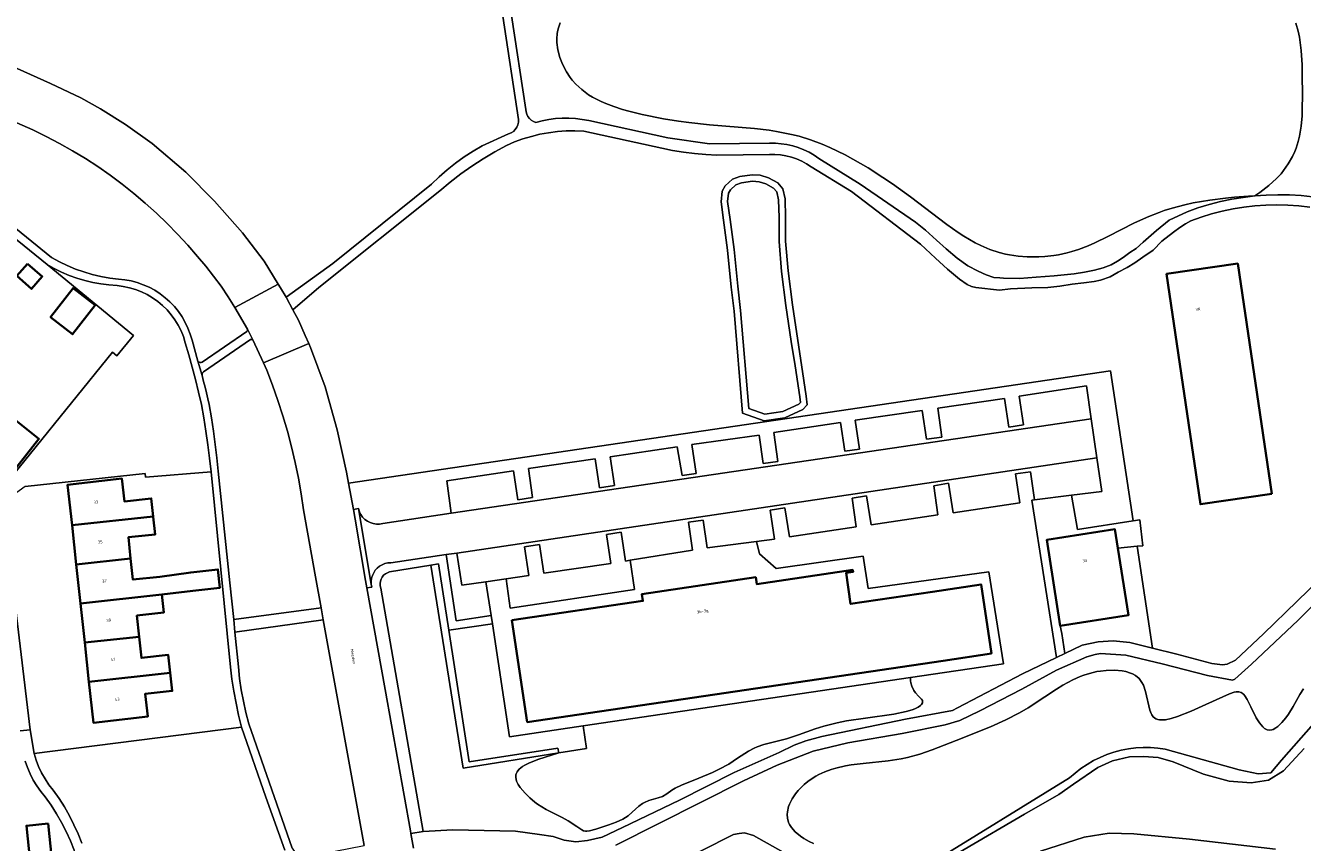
# Model space of a CAD drawing. Header units: metres. Extents: x 229229 to 231729, y 593167 to 595667.
# Tile 208 of 256: x 230958 to 231153, y 594137 to 594261. Entities that reach past the tile are written whole.
import ezdxf
from ezdxf.enums import TextEntityAlignment as Align

# ---------------------------------------------------------------- set-up
doc = ezdxf.new("R2010")
doc.units = ezdxf.units.M
for name, color, linetype, lineweight in [('B-WE-GR-BEPLANTING_CULTUUR_VASTE PLANTENVAK-GV', 90, 'Continuous', 18), ('B-WE-GR-GROENVOORZIENING-GV', 80, 'Continuous', 18), ('B-WE-OG-BEBOUWING-GV', 7, 'Continuous', 35), ('B-WE-OG-BEBOUWING-T18', 10, 'Continuous', 18), ('B-WE-OG-TERREIN_CULTUURSCHEIDING-GV', 7, 'Continuous', 18), ('B-WE-OG-TERREIN_ERF-GV', 7, 'Continuous', 18), ('B-WE-OG-TOPOGRAFIE-T18', 10, 'Continuous', 18), ('B-WE-OG-WATER-GV', 130, 'Continuous', 18), ('B-WE-OG-WATER_SLOOT-GV', 120, 'Continuous', 18), ('B-WE-VH-VERHARDING_GESLOTEN-GV', 252, 'Continuous', 18), ('B-WE-VH-VERHARDING_OPEN-GV', 252, 'Continuous', 18)]:
    doc.layers.add(name, color=color, linetype=linetype, lineweight=lineweight)
doc.styles.add('NLCS-ISO-M250-T18', font='NLCS-ISO.ttf', dxfattribs={"height": 0.45})

msp = doc.modelspace()

# ---------------------------------------------------------------- linework, layer by layer
at = {"layer": 'B-WE-GR-BEPLANTING_CULTUUR_VASTE PLANTENVAK-GV'}
for points in [[(231040.043, 594261.597), (231039.758, 594260.832), (231039.633, 594260.299), (231039.577, 594259.934), (231039.528, 594259.188), (231039.544, 594258.618), (231039.699, 594257.464), (231040.005, 594256.315), (231040.283, 594255.564), (231040.498, 594255.075), (231040.993, 594254.135), (231041.568, 594253.256), (231041.887, 594252.841), (231042.412, 594252.245), (231043.313, 594251.412), (231044.367, 594250.645), (231044.958, 594250.285), (231046.28, 594249.607), (231047.016, 594249.288), (231048.22, 594248.833), (231049.548, 594248.405), (231050.497, 594248.134), (231052.522, 594247.629), (231055.808, 594246.969), (231058.108, 594246.599), (231059.666, 594246.385), (231062.789, 594246.039), (231069.656, 594245.476), (231071.922, 594245.21), (231073.056, 594245.038), (231075.337, 594244.586), (231076.485, 594244.295), (231078.222, 594243.763), (231079.977, 594243.104), (231081.154, 594242.599), (231083.509, 594241.456), (231084.68, 594240.826), (231086.995, 594239.477), (231089.251, 594238.041), (231090.709, 594237.054), (231093.482, 594235.062), (231099.008, 594230.859), (231100.734, 594229.639), (231101.595, 594229.078), (231103.331, 594228.068), (231104.216, 594227.627), (231105.575, 594227.052), (231106.981, 594226.591), (231107.943, 594226.348), (231108.593, 594226.214), (231109.914, 594226.015), (231111.255, 594225.907), (231113.065, 594225.905), (231113.976, 594225.964), (231115.345, 594226.129), (231116.029, 594226.246), (231117.391, 594226.547), (231118.069, 594226.732), (231119.078, 594227.052), (231120.576, 594227.624), (231121.568, 594228.058), (231123.556, 594229.015), (231127.666, 594231.088), (231129.855, 594232.085), (231131.386, 594232.696), (231132.176, 594232.978), (231133.398, 594233.367), (231135.303, 594233.864), (231136.596, 594234.14), (231139.146, 594234.575), (231141.512, 594234.872), (231142.906, 594235.007), (231145.037, 594235.158), (231145.98, 594235.199), (231146.759, 594235.718), (231148.145, 594236.776), (231149.319, 594237.856), (231149.992, 594238.588), (231150.395, 594239.08), (231151.099, 594240.076), (231151.741, 594241.21), (231152.089, 594241.974), (231152.288, 594242.487), (231152.616, 594243.518), (231152.806, 594244.296), (231153.066, 594245.86), (231153.199, 594247.432), (231153.238, 594248.482), (231153.255, 594250.576), (231153.238, 594253.675), (231153.197, 594255.182), (231153.06, 594257.356), (231152.793, 594259.392), (231152.598, 594260.345), (231152.261, 594261.54)], [(231096.12, 594133.18), (231117.75, 594146.47), (231118.592, 594147.221), (231119.482, 594147.914), (231120.418, 594148.545), (231121.393, 594149.112), (231122.404, 594149.612), (231123.447, 594150.043), (231124.516, 594150.403), (231125.607, 594150.691), (231126.715, 594150.904), (231127.834, 594151.043), (231128.961, 594151.106), (231130.089, 594151.093), (231131.214, 594151.004), (231132.33, 594150.84), (231143.601, 594147.722), (231146.511, 594147.085), (231148.423, 594147.276), (231150.052, 594149.19), (231164.717, 594165.827)], [(231153.434, 594160.067), (231152.87, 594159.179), (231151.846, 594157.374), (231151.111, 594156.199), (231150.723, 594155.65), (231150.123, 594154.915), (231149.513, 594154.324), (231149.208, 594154.096), (231148.805, 594153.877), (231148.606, 594153.806), (231148.31, 594153.755), (231147.88, 594153.81), (231147.467, 594154.034), (231147.203, 594154.266), (231146.698, 594154.886), (231146.226, 594155.654), (231145.378, 594157.337), (231144.825, 594158.438), (231144.492, 594158.971), (231144.331, 594159.174), (231144.088, 594159.404), (231143.922, 594159.511), (231143.568, 594159.624), (231143.167, 594159.615), (231142.863, 594159.55), (231142.142, 594159.299), (231141.115, 594158.866), (231138.515, 594157.678), (231136.268, 594156.665), (231134.221, 594155.833), (231133.249, 594155.527), (231132.349, 594155.346), (231131.936, 594155.314), (231131.432, 594155.343), (231131.203, 594155.391), (231130.889, 594155.51), (231130.496, 594155.803), (231130.289, 594156.079), (231130.173, 594156.297), (231129.982, 594156.798), (231129.34, 594159.653), (231129.007, 594160.602), (231128.783, 594161.036), (231128.353, 594161.613), (231127.792, 594162.079), (231127.352, 594162.329), (231127.033, 594162.469), (231126.34, 594162.69), (231125.78, 594162.805), (231124.581, 594162.915), (231123.318, 594162.878), (231122.464, 594162.779), (231121.898, 594162.682), (231120.791, 594162.424), (231119.902, 594162.143), (231119.332, 594161.929), (231118.244, 594161.446), (231116.722, 594160.618), (231115.769, 594160.026), (231113.973, 594158.826), (231111.411, 594157.177), (231110.107, 594156.417), (231108.015, 594155.33), (231105.676, 594154.279), (231100.454, 594152.172), (231096.779, 594150.747), (231094.902, 594150.111), (231092.996, 594149.581), (231092.032, 594149.369), (231090.088, 594149.06), (231086.251, 594148.676), (231084.43, 594148.463), (231083.56, 594148.322), (231082.091, 594147.986), (231081.396, 594147.776), (231080.404, 594147.408), (231079.472, 594146.976), (231079.029, 594146.735), (231078.19, 594146.206), (231077.794, 594145.916), (231077.231, 594145.451), (231076.325, 594144.537), (231075.928, 594144.046), (231075.418, 594143.282), (231075.025, 594142.497), (231074.879, 594142.101), (231074.697, 594141.312), (231074.665, 594140.922), (231074.699, 594140.35), (231074.873, 594139.697), (231075.016, 594139.38), (231075.304, 594138.915), (231075.904, 594138.239), (231076.714, 594137.586), (231077.2, 594137.267), (231078.034, 594136.796), (231078.661, 594136.486)]]:
    msp.add_lwpolyline(points, dxfattribs=at)
for points in [[(231023.059, 594169.026), (231021.496, 594179.093), (231020.285, 594178.896), (231025.235, 594147.953), (231039.811, 594150.284), (231039.696, 594151.027), (231026.161, 594148.937)], [(231043.531, 594154.422), (231044.041, 594150.961), (231039.811, 594150.284), (231036.634, 594149.263), (231035.269, 594148.722), (231034.62, 594148.4), (231034.281, 594148.196), (231033.779, 594147.798), (231033.576, 594147.572), (231033.468, 594147.419), (231033.317, 594147.104), (231033.274, 594146.942), (231033.249, 594146.606), (231033.305, 594146.251), (231033.386, 594146.002), (231033.65, 594145.471), (231033.933, 594145.041), (231034.687, 594144.133), (231035.386, 594143.447), (231036.171, 594142.793), (231036.587, 594142.488), (231037.887, 594141.682), (231040.335, 594140.436), (231041.277, 594139.916), (231042.567, 594139.074), (231043.314, 594138.558), (231043.614, 594138.418), (231043.915, 594138.359), (231044.114, 594138.361), (231044.518, 594138.42), (231045.471, 594138.66), (231047.454, 594139.305), (231048.552, 594139.735), (231049.572, 594140.213), (231050.018, 594140.464), (231050.406, 594140.719), (231051.039, 594141.233), (231052.036, 594142.186), (231052.569, 594142.576), (231052.879, 594142.74), (231053.569, 594143.014), (231055.005, 594143.447), (231055.623, 594143.662), (231056.314, 594144.04), (231057.088, 594144.623), (231057.562, 594144.93), (231058.522, 594145.398), (231061.172, 594146.447), (231063.253, 594147.309), (231064.298, 594147.796), (231065.774, 594148.598), (231067.08, 594149.466), (231068.178, 594150.222), (231068.738, 594150.571), (231069.626, 594151.03), (231070.103, 594151.223), (231071.12, 594151.553), (231073.358, 594152.125), (231074.547, 594152.451), (231076.385, 594153.063), (231078.937, 594153.968), (231080.26, 594154.384), (231082.305, 594154.893), (231083.709, 594155.167), (231086.608, 594155.611), (231090.956, 594156.213), (231092.819, 594156.595), (231093.734, 594156.873), (231094.126, 594157.025), (231094.621, 594157.266), (231094.994, 594157.521), (231095.13, 594157.652), (231095.294, 594157.92), (231095.318, 594158.056), (231095.279, 594158.26), (231095.15, 594158.463), (231094.705, 594158.925), (231094.215, 594159.474), (231093.979, 594159.824), (231093.679, 594160.472), (231093.539, 594161), (231093.492, 594161.296), (231093.457, 594161.785)]]:
    msp.add_lwpolyline(points, close=True, dxfattribs=at)
at = {"layer": 'B-WE-GR-GROENVOORZIENING-GV'}
for points in [[(230947.994, 594258.73), (230962.282, 594252.364), (230966.891, 594250.15), (230969.911, 594248.468), (230973.721, 594246.107), (230977.802, 594243.183), (230982.942, 594238.828), (230987.304, 594234.4), (230991.558, 594229.566), (230994.892, 594225.262), (230996.998, 594221.771), (230997.346, 594221.194), (230998.21, 594219.763), (231005.335, 594224.886), (231020.429, 594237.023), (231021.591, 594238.144), (231022.806, 594239.207), (231024.072, 594240.209), (231025.384, 594241.15), (231026.74, 594242.026), (231028.137, 594242.835), (231032.161, 594244.661), (231032.543, 594244.823), (231032.888, 594245.054), (231033.183, 594245.345), (231033.419, 594245.687), (231033.587, 594246.066), (231033.681, 594246.47), (231033.698, 594246.885), (231031.302, 594262.602)], [(230928.043, 594253.735), (230962.453, 594225.826), (230963.634, 594225.171), (230964.85, 594224.582), (230966.097, 594224.062), (230967.37, 594223.611), (230968.666, 594223.231), (230969.982, 594222.923), (230971.312, 594222.688), (230972.653, 594222.527), (230973.623, 594222.428), (230974.583, 594222.252), (230975.525, 594222.002), (230976.445, 594221.678), (230977.337, 594221.282), (230978.194, 594220.818), (230979.013, 594220.287), (230979.787, 594219.694), (230980.512, 594219.042), (230981.183, 594218.334), (230981.796, 594217.576), (230982.348, 594216.772), (230982.835, 594215.927), (230983.254, 594215.046), (230983.602, 594214.135), (230983.877, 594213.199), (230984.775, 594210.041), (230984.871, 594209.93), (230984.995, 594209.851), (230985.136, 594209.811), (230985.282, 594209.813), (230985.422, 594209.857), (230992.241, 594214.56), (230992.288, 594214.615), (230992.324, 594214.678), (230992.347, 594214.747), (230992.357, 594214.819), (230992.354, 594214.891), (230990.422, 594218.199), (230989.388, 594219.834), (230988.3, 594221.432), (230987.157, 594222.993), (230985.963, 594224.514), (230984.717, 594225.993), (230983.227, 594227.719), (230981.683, 594229.397), (230980.087, 594231.026), (230978.441, 594232.604), (230976.747, 594234.129), (230975.005, 594235.601), (230973.218, 594237.017), (230971.388, 594238.377), (230969.515, 594239.678), (230967.603, 594240.921), (230965.653, 594242.102), (230963.667, 594243.222), (230961.647, 594244.279), (230959.594, 594245.272), (230929.647, 594258.324)], [(230958.414, 594190.902), (230976.713, 594192.906), (230976.764, 594192.306), (230986.795, 594193.159), (230986.549, 594195.216), (230986.277, 594197.271), (230985.979, 594199.321), (230985.657, 594201.368), (230985.309, 594203.411), (230984.866, 594205.308), (230984.398, 594207.199), (230983.905, 594209.084), (230983.388, 594210.962), (230982.846, 594212.833), (230982.557, 594213.752), (230982.195, 594214.644), (230981.761, 594215.504), (230981.259, 594216.325), (230980.691, 594217.103), (230980.063, 594217.832), (230979.377, 594218.508), (230978.638, 594219.126), (230977.851, 594219.682), (230977.022, 594220.171), (230976.156, 594220.592), (230975.258, 594220.941), (230974.335, 594221.216), (230973.393, 594221.415), (230972.438, 594221.536), (230971.191, 594221.631), (230969.95, 594221.793), (230968.72, 594222.021), (230967.504, 594222.315), (230966.306, 594222.674), (230965.129, 594223.097), (230963.976, 594223.583), (230962.851, 594224.129), (230961.757, 594224.736), (230974.958, 594213.948), (230972.425, 594210.827), (230971.725, 594211.395), (230952.919, 594188.194)], [(231157.516, 594175.436), (231152.632, 594170.534), (231145.482, 594163.797), (231142.953, 594161.536), (231142.589, 594161.4), (231138.763, 594162.085), (231131.875, 594163.896), (231126.325, 594165.217), (231122.445, 594165.43), (231121.662, 594165.303), (231120.371, 594164.963), (231115.742, 594162.906), (231110.457, 594160.012), (231104.033, 594156.688), (231101.021, 594155.224), (231098.784, 594154.594), (231092.201, 594153.266), (231083.918, 594151.806), (231078.617, 594150.547), (231073.148, 594148.445), (231068.023, 594146.036), (231048.549, 594136.232)], [(231078.661, 594136.486), (231078.034, 594136.796), (231077.2, 594137.267), (231076.714, 594137.586), (231075.904, 594138.239), (231075.304, 594138.915), (231075.016, 594139.38), (231074.873, 594139.697), (231074.699, 594140.35), (231074.665, 594140.922), (231074.697, 594141.312), (231074.879, 594142.101), (231075.025, 594142.497), (231075.418, 594143.282), (231075.928, 594144.046), (231076.325, 594144.537), (231077.231, 594145.451), (231077.794, 594145.916), (231078.19, 594146.206), (231079.029, 594146.735), (231079.472, 594146.976), (231080.404, 594147.408), (231081.396, 594147.776), (231082.091, 594147.986), (231083.56, 594148.322), (231084.43, 594148.463), (231086.251, 594148.676), (231090.088, 594149.06), (231092.032, 594149.369), (231092.996, 594149.581), (231094.902, 594150.111), (231096.779, 594150.747), (231100.454, 594152.172), (231105.676, 594154.279), (231108.015, 594155.33), (231110.107, 594156.417), (231111.411, 594157.177), (231113.973, 594158.826), (231115.769, 594160.026), (231116.722, 594160.618), (231118.244, 594161.446), (231119.332, 594161.929), (231119.902, 594162.143), (231120.791, 594162.424), (231121.898, 594162.682), (231122.464, 594162.779), (231123.318, 594162.878), (231124.581, 594162.915), (231125.78, 594162.805), (231126.34, 594162.69), (231127.033, 594162.469), (231127.352, 594162.329), (231127.792, 594162.079), (231128.353, 594161.613), (231128.783, 594161.036), (231129.007, 594160.602), (231129.34, 594159.653), (231129.982, 594156.798), (231130.173, 594156.297), (231130.289, 594156.079), (231130.496, 594155.803), (231130.889, 594155.51), (231131.203, 594155.391), (231131.432, 594155.343), (231131.936, 594155.314), (231132.349, 594155.346), (231133.249, 594155.527), (231134.221, 594155.833), (231136.268, 594156.665), (231138.515, 594157.678), (231141.115, 594158.866), (231142.142, 594159.299), (231142.863, 594159.55), (231143.167, 594159.615), (231143.568, 594159.624), (231143.922, 594159.511), (231144.088, 594159.404), (231144.331, 594159.174), (231144.492, 594158.971), (231144.825, 594158.438), (231145.378, 594157.337), (231146.226, 594155.654), (231146.698, 594154.886), (231147.203, 594154.266), (231147.467, 594154.034), (231147.88, 594153.81), (231148.31, 594153.755), (231148.606, 594153.806), (231148.805, 594153.877), (231149.208, 594154.096), (231149.513, 594154.324), (231150.123, 594154.915), (231150.723, 594155.65), (231151.111, 594156.199), (231151.846, 594157.374), (231152.87, 594159.179), (231153.434, 594160.067)], [(230998.038, 594135.464), (230995.151, 594143.563), (230991.444, 594154.236), (230959.784, 594150.215), (230960.095, 594149.198), (230960.48, 594148.207), (230960.937, 594147.247), (230961.462, 594146.323), (230962.054, 594145.44), (230962.709, 594144.602), (230963.586, 594143.343), (230964.405, 594142.047), (230965.167, 594140.715), (230965.868, 594139.351), (230966.508, 594137.958), (230967.086, 594136.537)], [(231046.86, 594127.96), (231066.46, 594137.85), (231067.33, 594138.01), (231068.16, 594138.1), (231069.51, 594137.68), (231081.45, 594131)]]:
    msp.add_lwpolyline(points, dxfattribs=at)
for points in [[(230995.285, 594208.619), (230994.8, 594209.785), (230993.174, 594213.263), (230993.1, 594213.301), (230993.02, 594213.324), (230992.937, 594213.331), (230992.854, 594213.322), (230992.775, 594213.297), (230985.62, 594208.388), (230985.529, 594208.298), (230985.46, 594208.19), (230985.415, 594208.069), (230985.398, 594207.942), (230985.409, 594207.814), (230985.645, 594206.934), (230985.872, 594206.052), (230986.089, 594205.167), (230986.298, 594204.28), (230986.497, 594203.391), (230986.838, 594201.376), (230987.147, 594199.355), (230987.424, 594197.33), (230987.67, 594195.301), (230987.884, 594193.268), (230989.652, 594176.199), (230990.244, 594170.61), (231003.564, 594172.412), (231002.708, 594177.146), (231000.879, 594187.341), (231000.52, 594189.765), (231000.094, 594192.179), (230999.602, 594194.58), (230999.044, 594196.966), (230998.421, 594199.336), (230997.733, 594201.688), (230996.981, 594204.021), (230996.164, 594206.332)], [(231037.887, 594141.682), (231036.587, 594142.488), (231036.171, 594142.793), (231035.386, 594143.447), (231034.687, 594144.133), (231033.933, 594145.041), (231033.65, 594145.471), (231033.386, 594146.002), (231033.305, 594146.251), (231033.249, 594146.606), (231033.274, 594146.942), (231033.317, 594147.104), (231033.468, 594147.419), (231033.576, 594147.572), (231033.779, 594147.798), (231034.281, 594148.196), (231034.62, 594148.4), (231035.269, 594148.722), (231036.634, 594149.263), (231039.811, 594150.284), (231025.235, 594147.953), (231020.285, 594178.896), (231014.011, 594177.876), (231013.678, 594177.766), (231013.372, 594177.597), (231013.102, 594177.373), (231012.879, 594177.102), (231012.71, 594176.795), (231012.602, 594176.462), (231012.557, 594176.115), (231012.578, 594175.765), (231012.664, 594175.425), (231019.131, 594138.311), (231023.651, 594138.567), (231033.207, 594138.339), (231036.865, 594137.867), (231038.962, 594137.532), (231040.664, 594137.012), (231042.399, 594136.754), (231044.211, 594136.923), (231046.416, 594137.428), (231049.548, 594138.896), (231058.22, 594143.093), (231066.555, 594147.3), (231073.437, 594150.355), (231075.705, 594151.453), (231077.487, 594152.111), (231079.972, 594152.806), (231092.727, 594155.445), (231099.898, 594156.76), (231100.667, 594157.152), (231110.574, 594162.368), (231115.759, 594164.841), (231111.998, 594188.836), (231112.396, 594188.901), (231111.764, 594193.132), (231109.509, 594192.854), (231110.152, 594188.416), (231099.972, 594186.915), (231099.255, 594191.429), (231097.035, 594190.994), (231097.662, 594186.579), (231087.45, 594185.067), (231086.771, 594189.479), (231084.559, 594189.147), (231085.177, 594184.743), (231075.025, 594183.228), (231074.321, 594187.635), (231072.063, 594187.308), (231072.716, 594182.89), (231069.994, 594182.535), (231070.448, 594180.624), (231072.999, 594178.393), (231086.228, 594180.286), (231087.016, 594175.356), (231105.444, 594177.898), (231107.64, 594163.877), (231093.457, 594161.785), (231093.492, 594161.296), (231093.539, 594161), (231093.679, 594160.472), (231093.979, 594159.824), (231094.215, 594159.474), (231094.705, 594158.925), (231095.15, 594158.463), (231095.279, 594158.26), (231095.318, 594158.056), (231095.294, 594157.92), (231095.13, 594157.652), (231094.994, 594157.521), (231094.621, 594157.266), (231094.126, 594157.025), (231093.734, 594156.873), (231092.819, 594156.595), (231090.956, 594156.213), (231086.608, 594155.611), (231083.709, 594155.167), (231082.305, 594154.893), (231080.26, 594154.384), (231078.937, 594153.968), (231076.385, 594153.063), (231074.547, 594152.451), (231073.358, 594152.125), (231071.12, 594151.553), (231070.103, 594151.223), (231069.626, 594151.03), (231068.738, 594150.571), (231068.178, 594150.222), (231067.08, 594149.466), (231065.774, 594148.598), (231064.298, 594147.796), (231063.253, 594147.309), (231061.172, 594146.447), (231058.522, 594145.398), (231057.562, 594144.93), (231057.088, 594144.623), (231056.314, 594144.04), (231055.623, 594143.662), (231055.005, 594143.447), (231053.569, 594143.014), (231052.879, 594142.74), (231052.569, 594142.576), (231052.036, 594142.186), (231051.039, 594141.233), (231050.406, 594140.719), (231050.018, 594140.464), (231049.572, 594140.213), (231048.552, 594139.735), (231047.454, 594139.305), (231045.471, 594138.66), (231044.518, 594138.42), (231044.114, 594138.361), (231043.915, 594138.359), (231043.614, 594138.418), (231043.314, 594138.558), (231042.567, 594139.074), (231041.277, 594139.916), (231040.335, 594140.436)], [(231003.893, 594170.594), (230990.422, 594168.697), (230990.956, 594163.415), (230991.139, 594161.655), (230991.391, 594159.904), (230991.709, 594158.164), (230992.094, 594156.437), (230992.546, 594154.727), (230999.173, 594135.766), (230999.364, 594135.442), (230999.606, 594135.154), (230999.891, 594134.908), (231000.212, 594134.713), (231000.561, 594134.572), (231000.928, 594134.49), (231001.304, 594134.469), (231010.11, 594136.181)], [(231044.041, 594150.961), (231043.531, 594154.422), (231032.313, 594152.768), (231029.702, 594169.996), (231023.059, 594169.026), (231026.161, 594148.937), (231039.696, 594151.027), (231039.811, 594150.284)]]:
    msp.add_lwpolyline(points, close=True, dxfattribs=at)
at = {"layer": 'B-WE-OG-BEBOUWING-GV'}
for points in [[(230958.789, 594224.879), (230957.138, 594223.002), (230959.366, 594221.042), (230961.017, 594222.919)], [(231148.572, 594189.795), (231143.401, 594224.9), (231132.54, 594223.319), (231137.711, 594188.214)], [(230969.098, 594218.56), (230965.74, 594221.164), (230962.301, 594216.73), (230965.659, 594214.126)], [(230955.658, 594202.036), (230947.905, 594192.265), (230949.6, 594190.92), (230952.15, 594194.14), (230955.35, 594191.61), (230960.53, 594198.17)], [(230965.568, 594185.007), (230977.965, 594186.35), (230977.647, 594189.087), (230973.57, 594188.64), (230973.19, 594192.11), (230964.9, 594191.17)], [(230966.214, 594179.041), (230974.51, 594179.94), (230974.16, 594183.17), (230978.26, 594183.61), (230977.971, 594186.297), (230977.965, 594186.35), (230965.568, 594185.007)], [(231125.117, 594181.487), (231124.664, 594184.391), (231114.264, 594182.775), (231116.31, 594169.651), (231126.711, 594171.274)], [(230966.86, 594173.077), (230979.26, 594174.42), (230984.003, 594175.018), (230988.131, 594175.479), (230987.819, 594178.27), (230983.691, 594177.81), (230978.96, 594177.16), (230974.86, 594176.71), (230974.51, 594179.94), (230966.214, 594179.041)], [(231032.656, 594170.528), (231035.011, 594154.985), (231098.442, 594164.34), (231105.828, 594165.455), (231104.237, 594175.99), (231096.851, 594174.875), (231084.332, 594173.02), (231083.635, 594177.721), (231084.724, 594177.882), (231084.675, 594178.199), (231070.021, 594176.027), (231069.866, 594177.074), (231052.498, 594174.5), (231052.65, 594173.463)], [(230979.26, 594174.42), (230966.86, 594173.077), (230967.507, 594167.11), (230975.81, 594168.01), (230975.46, 594171.24), (230979.56, 594171.68)], [(230967.507, 594167.11), (230968.153, 594161.146), (230980.555, 594162.49), (230980.26, 594165.23), (230976.16, 594164.78), (230975.81, 594168.01)], [(230968.153, 594161.146), (230968.83, 594154.9), (230977.13, 594155.83), (230976.75, 594159.31), (230980.85, 594159.75), (230980.555, 594162.49)], [(230961.938, 594139.533), (230958.615, 594139.185), (230959.187, 594133.723), (230962.51, 594134.071)]]:
    msp.add_lwpolyline(points, close=True, dxfattribs=at)
at = {"layer": 'B-WE-OG-TERREIN_CULTUURSCHEIDING-GV'}
msp.add_lwpolyline([(231154.376, 594233.488), (231152.708, 594233.679), (231151.032, 594233.793), (231149.353, 594233.831), (231147.675, 594233.792), (231145.999, 594233.676), (231144.331, 594233.485), (231142.673, 594233.217), (231141.029, 594232.874), (231139.403, 594232.457), (231137.797, 594231.966), (231136.215, 594231.402), (231135.4, 594230.935), (231134.54, 594230.375), (231133.593, 594229.672), (231131.821, 594228.29), (231130.47, 594226.96), (231128.932, 594225.869), (231127.7, 594225.01), (231126.513, 594224.309), (231125.159, 594223.576), (231123.924, 594222.85), (231122.438, 594222.354), (231121.508, 594222.137), (231119.891, 594221.959), (231118.142, 594221.733), (231116.235, 594221.474), (231114.429, 594221.245), (231112.001, 594221.179), (231108.713, 594221.026), (231107.074, 594220.834), (231103.444, 594221.234), (231102.77, 594221.408), (231102.141, 594221.683), (231100.964, 594222.532), (231099.102, 594224.026), (231097.287, 594225.695), (231095.005, 594227.844), (231084.486, 594235.876), (231078.334, 594239.65), (231077.623, 594240.109), (231076.878, 594240.508), (231076.102, 594240.845), (231075.301, 594241.118), (231074.481, 594241.324), (231073.646, 594241.463), (231072.803, 594241.532), (231071.957, 594241.533), (231063.922, 594241.435), (231062.23, 594241.515), (231060.542, 594241.658), (231058.86, 594241.866), (231057.188, 594242.137), (231055.527, 594242.471), (231043.634, 594245.079), (231042.29, 594245.132), (231040.946, 594245.111), (231039.604, 594245.016), (231038.27, 594244.847), (231036.948, 594244.605), (231035.64, 594244.29), (231034.352, 594243.903), (231033.088, 594243.446), (231031.85, 594242.92), (231030.051, 594241.923), (231028.289, 594240.863), (231026.566, 594239.739), (231024.885, 594238.555), (231023.248, 594237.31), (231021.656, 594236.008), (231003.204, 594221.25), (230999.249, 594217.866), (231000.123, 594216.26), (231001.133, 594213.943), (231001.669, 594212.716), (231001.93, 594212.118), (231004.197, 594206.103), (231006.006, 594199.554), (231007.419, 594193.08), (231007.738, 594191.395), (231123.992, 594208.54), (231127.455, 594185.685), (231128.458, 594185.843), (231128.923, 594181.887), (231128.045, 594181.795), (231130.395, 594166.281), (231134.103, 594165.353), (231139.465, 594163.941), (231141.055, 594163.739), (231141.763, 594163.801), (231143.039, 594164.432), (231147.299, 594168.457), (231157.614, 594178.403)], dxfattribs=at)
for points in [[(231077.719, 594203.37), (231077.056, 594202.624), (231074.307, 594201.371), (231071.127, 594200.923), (231067.869, 594202.095), (231066.559, 594217.631), (231066.117, 594221.318), (231065.572, 594226.938), (231064.966, 594231.502), (231064.568, 594234.317), (231064.736, 594235.955), (231065.213, 594236.76), (231066.313, 594237.765), (231067.445, 594238.183), (231069.339, 594238.449), (231070.566, 594238.359), (231071.811, 594237.976), (231073.219, 594237.191), (231073.983, 594236.286), (231074.353, 594234.742), (231074.428, 594231.923), (231074.422, 594228.299), (231074.806, 594223.802), (231075.459, 594218.621), (231076.277, 594213.189), (231076.86, 594209.456), (231077.577, 594204.69)], [(231148.572, 594189.795), (231137.711, 594188.214), (231132.54, 594223.319), (231143.401, 594224.9)], [(231031.788, 594176.829), (231032.409, 594172.369), (231051.386, 594175.196), (231050.712, 594179.655), (231049.976, 594179.535), (231049.333, 594183.922), (231047.096, 594183.595), (231047.75, 594179.17), (231037.524, 594177.701), (231036.859, 594182.08), (231034.605, 594181.698), (231035.262, 594177.333)], [(231029.49, 594171.23), (231028.717, 594176.384), (231025.033, 594175.85), (231024.281, 594180.755), (231022.617, 594180.543), (231024.173, 594170.415)]]:
    msp.add_lwpolyline(points, close=True, dxfattribs=at)
at = {"layer": 'B-WE-OG-TERREIN_ERF-GV'}
for points in [[(231032.631, 594262.692), (231034.785, 594248.409), (231034.822, 594248.027), (231034.929, 594247.658), (231035.102, 594247.315), (231035.336, 594247.01), (231035.622, 594246.753), (231035.95, 594246.554), (231036.31, 594246.419), (231037.3, 594246.671), (231038.304, 594246.862), (231039.317, 594246.991), (231040.336, 594247.057), (231041.358, 594247.06), (231042.378, 594247.001), (231043.392, 594246.878), (231044.397, 594246.694), (231056.452, 594244.075), (231062.837, 594243.166), (231071.968, 594243.229), (231072.86, 594243.235), (231073.751, 594243.173), (231074.634, 594243.043), (231075.504, 594242.847), (231076.357, 594242.585), (231077.188, 594242.258), (231077.991, 594241.87), (231078.763, 594241.421), (231079.498, 594240.915), (231085.82, 594237.016), (231094.258, 594231.197), (231095.765, 594229.968), (231097.444, 594228.477), (231098.928, 594227.136), (231100.582, 594225.726), (231102.209, 594224.562), (231103.793, 594223.714), (231105.01, 594223.179), (231106.2, 594222.789), (231107.108, 594222.704), (231107.643, 594222.68), (231110.088, 594222.607), (231112.651, 594222.8), (231115.402, 594223.023), (231118.46, 594223.342), (231120.012, 594223.587), (231121.537, 594223.889), (231122.88, 594224.227), (231124.093, 594224.7), (231125.071, 594225.278), (231125.901, 594225.818), (231126.918, 594226.578), (231127.879, 594227.205), (231128.959, 594228.157), (231130.992, 594229.924), (231132.927, 594231.492), (231135.657, 594232.794), (231137.327, 594233.384), (231139.022, 594233.9), (231140.739, 594234.34), (231142.472, 594234.703), (231144.221, 594234.99), (231145.98, 594235.199), (231147.747, 594235.33), (231149.517, 594235.383), (231151.289, 594235.358), (231153.057, 594235.254), (231154.82, 594235.072)], [(231152.261, 594261.54), (231152.598, 594260.345), (231152.793, 594259.392), (231153.06, 594257.356), (231153.197, 594255.182), (231153.238, 594253.675), (231153.255, 594250.576), (231153.238, 594248.482), (231153.199, 594247.432), (231153.066, 594245.86), (231152.806, 594244.296), (231152.616, 594243.518), (231152.288, 594242.487), (231152.089, 594241.974), (231151.741, 594241.21), (231151.099, 594240.076), (231150.395, 594239.08), (231149.992, 594238.588), (231149.319, 594237.856), (231148.145, 594236.776), (231146.759, 594235.718), (231145.98, 594235.199), (231145.037, 594235.158), (231142.906, 594235.007), (231141.512, 594234.872), (231139.146, 594234.575), (231136.596, 594234.14), (231135.303, 594233.864), (231133.398, 594233.367), (231132.176, 594232.978), (231131.386, 594232.696), (231129.855, 594232.085), (231127.666, 594231.088), (231123.556, 594229.015), (231121.568, 594228.058), (231120.576, 594227.624), (231119.078, 594227.052), (231118.069, 594226.732), (231117.391, 594226.547), (231116.029, 594226.246), (231115.345, 594226.129), (231113.976, 594225.964), (231113.065, 594225.905), (231111.255, 594225.907), (231109.914, 594226.015), (231108.593, 594226.214), (231107.943, 594226.348), (231106.981, 594226.591), (231105.575, 594227.052), (231104.216, 594227.627), (231103.331, 594228.068), (231101.595, 594229.078), (231100.734, 594229.639), (231099.008, 594230.859), (231093.482, 594235.062), (231090.709, 594237.054), (231089.251, 594238.041), (231086.995, 594239.477), (231084.68, 594240.826), (231083.509, 594241.456), (231081.154, 594242.599), (231079.977, 594243.104), (231078.222, 594243.763), (231076.485, 594244.295), (231075.337, 594244.586), (231073.056, 594245.038), (231071.922, 594245.21), (231069.656, 594245.476), (231062.789, 594246.039), (231059.666, 594246.385), (231058.108, 594246.599), (231055.808, 594246.969), (231052.522, 594247.629), (231050.497, 594248.134), (231049.548, 594248.405), (231048.22, 594248.833), (231047.016, 594249.288), (231046.28, 594249.607), (231044.958, 594250.285), (231044.367, 594250.645), (231043.313, 594251.412), (231042.412, 594252.245), (231041.887, 594252.841), (231041.568, 594253.256), (231040.993, 594254.135), (231040.498, 594255.075), (231040.283, 594255.564), (231040.005, 594256.315), (231039.699, 594257.464), (231039.544, 594258.618), (231039.528, 594259.188), (231039.577, 594259.934), (231039.633, 594260.299), (231039.758, 594260.832), (231040.043, 594261.597)], [(230955.658, 594202.036), (230960.53, 594198.17), (230955.35, 594191.61)], [(230953.11, 594128.844), (230959.378, 594129.543), (230966.778, 594130.23), (230966.919, 594130.335), (230967.03, 594130.47), (230967.105, 594130.628), (230967.141, 594130.8), (230967.134, 594130.975), (230966.79, 594132.485), (230966.371, 594133.976), (230965.88, 594135.444), (230965.317, 594136.887), (230964.683, 594138.299), (230963.981, 594139.679), (230963.211, 594141.023), (230962.375, 594142.327), (230961.477, 594143.588), (230960.814, 594144.399), (230960.209, 594145.255), (230959.665, 594146.15), (230959.185, 594147.082), (230958.771, 594148.044), (230958.426, 594149.034)], [(231149.14, 594135.64), (231136.01, 594137.16), (231127.52, 594137.97), (231123.79, 594138.06), (231119.94, 594137.46), (231113.29, 594135.31)]]:
    msp.add_lwpolyline(points, dxfattribs=at)
for points in [[(230961.757, 594224.736), (230927.251, 594252.718), (230926.055, 594253.41), (230904.893, 594227.053), (230905.077, 594226.028), (230952.919, 594188.194), (230971.725, 594211.395), (230972.425, 594210.827), (230974.958, 594213.948)], [(230958.789, 594224.879), (230961.017, 594222.919), (230959.366, 594221.042), (230957.138, 594223.002)], [(230965.74, 594221.164), (230969.098, 594218.56), (230965.659, 594214.126), (230962.301, 594216.73)], [(231022.737, 594191.783), (231032.912, 594193.283), (231033.597, 594188.866), (231035.822, 594189.225), (231035.202, 594193.633), (231045.355, 594195.119), (231046.035, 594190.713), (231048.301, 594191.045), (231047.653, 594195.453), (231057.875, 594196.958), (231058.653, 594192.592), (231060.785, 594192.879), (231060.124, 594197.31), (231070.369, 594198.731), (231070.997, 594194.407), (231073.232, 594194.722), (231072.601, 594199.147), (231082.801, 594200.649), (231083.458, 594196.299), (231085.694, 594196.588), (231085.039, 594201.009), (231095.237, 594202.481), (231095.915, 594198.106), (231098.246, 594198.447), (231097.62, 594202.859), (231107.795, 594204.342), (231108.474, 594199.976), (231110.719, 594200.303), (231110.058, 594204.699), (231120.307, 594206.234), (231121.044, 594201.214), (231121.914, 594195.284), (231122.668, 594190.145), (231118.046, 594189.585), (231118.924, 594184.344), (231127.455, 594185.685), (231123.992, 594208.54), (231007.738, 594191.395), (231008.498, 594187.383), (231009.253, 594187.532), (231009.397, 594187.07), (231009.612, 594186.636), (231009.894, 594186.243), (231010.235, 594185.899), (231010.627, 594185.614), (231011.059, 594185.395), (231011.52, 594185.248), (231011.999, 594185.176), (231012.483, 594185.182), (231012.96, 594185.264), (231023.418, 594186.837)], [(230989.724, 594163.387), (230986.795, 594193.159), (230976.764, 594192.306), (230976.713, 594192.906), (230958.414, 594190.902), (230956.013, 594189.163), (230954.274, 594187.017), (230955.339, 594186.129), (230959.203, 594153.82), (230959.784, 594150.215), (230991.444, 594154.236), (230990.989, 594156.043), (230990.588, 594157.864), (230990.244, 594159.696), (230989.956, 594161.537)], [(230976.75, 594159.31), (230977.13, 594155.83), (230968.83, 594154.9), (230968.153, 594161.146), (230967.507, 594167.11), (230966.86, 594173.077), (230966.214, 594179.041), (230965.568, 594185.007), (230964.9, 594191.17), (230973.19, 594192.11), (230973.57, 594188.64), (230977.647, 594189.087), (230977.965, 594186.35), (230977.971, 594186.297), (230978.26, 594183.61), (230974.16, 594183.17), (230974.51, 594179.94), (230974.86, 594176.71), (230978.96, 594177.16), (230983.691, 594177.81), (230987.819, 594178.27), (230988.131, 594175.479), (230984.003, 594175.018), (230979.26, 594174.42), (230979.56, 594171.68), (230975.46, 594171.24), (230975.81, 594168.01), (230976.16, 594164.78), (230980.26, 594165.23), (230980.555, 594162.49), (230980.85, 594159.75)], [(231050.712, 594179.655), (231051.386, 594175.196), (231032.409, 594172.369), (231031.788, 594176.829), (231028.717, 594176.384), (231029.49, 594171.23), (231029.702, 594169.996), (231032.313, 594152.768), (231043.531, 594154.422), (231093.457, 594161.785), (231107.64, 594163.877), (231105.444, 594177.898), (231087.016, 594175.356), (231086.228, 594180.286), (231072.999, 594178.393), (231070.448, 594180.624), (231069.994, 594182.535), (231062.48, 594181.554), (231061.83, 594185.783), (231059.6, 594185.453), (231060.221, 594181.207)], [(231116.31, 594169.651), (231116.536, 594168.472), (231117.039, 594165.451), (231119.678, 594166.71), (231122.089, 594167.244), (231124.38, 594167.382), (231126.941, 594167.146), (231130.395, 594166.281), (231128.045, 594181.795), (231125.117, 594181.487), (231126.711, 594171.274)], [(231098.442, 594164.34), (231035.011, 594154.985), (231032.656, 594170.528), (231052.65, 594173.463), (231052.498, 594174.5), (231069.866, 594177.074), (231070.021, 594176.027), (231084.675, 594178.199), (231084.724, 594177.882), (231083.635, 594177.721), (231084.332, 594173.02), (231096.851, 594174.875), (231104.237, 594175.99), (231105.828, 594165.455)], [(230961.938, 594139.533), (230962.51, 594134.071), (230959.187, 594133.723), (230958.615, 594139.185)]]:
    msp.add_lwpolyline(points, close=True, dxfattribs=at)
at = {"layer": 'B-WE-OG-WATER-GV'}
msp.add_lwpolyline([(231068.812, 594202.819), (231071.233, 594201.948), (231074.024, 594202.341), (231076.449, 594203.446), (231076.677, 594203.703), (231076.585, 594204.562), (231075.872, 594209.304), (231075.289, 594213.037), (231074.468, 594218.484), (231073.811, 594223.697), (231073.422, 594228.257), (231073.428, 594231.911), (231073.356, 594234.611), (231073.066, 594235.822), (231072.573, 594236.406), (231071.416, 594237.051), (231070.38, 594237.37), (231069.372, 594237.444), (231067.691, 594237.208), (231066.843, 594236.895), (231065.997, 594236.122), (231065.708, 594235.634), (231065.575, 594234.336), (231065.957, 594231.638), (231066.566, 594227.052), (231067.111, 594221.426), (231067.554, 594217.733)], close=True, dxfattribs=at)
for points in [[(231153.539, 594150.976), (231150.367, 594147.547), (231148.07, 594146.125), (231145.445, 594145.723), (231142.083, 594146.006), (231138.146, 594147.027), (231133.552, 594148.924), (231131.255, 594149.617), (231128.995, 594149.763), (231126.88, 594149.69), (231124.292, 594149.106), (231122.068, 594148.085), (231118.349, 594145.532), (231116.089, 594143.927), (231110.857, 594140.963), (231092.473, 594130.195)], [(231113.29, 594135.31), (231119.94, 594137.46), (231123.79, 594138.06), (231127.52, 594137.97), (231136.01, 594137.16), (231149.14, 594135.64)]]:
    msp.add_lwpolyline(points, dxfattribs=at)
at = {"layer": 'B-WE-OG-WATER_SLOOT-GV'}
for points in [[(231077.719, 594203.37), (231077.577, 594204.69), (231076.86, 594209.456), (231076.277, 594213.189), (231075.459, 594218.621), (231074.806, 594223.802), (231074.422, 594228.299), (231074.428, 594231.923), (231074.353, 594234.742), (231073.983, 594236.286), (231073.219, 594237.191), (231071.811, 594237.976), (231070.566, 594238.359), (231069.339, 594238.449), (231067.445, 594238.183), (231066.313, 594237.765), (231065.213, 594236.76), (231064.736, 594235.955), (231064.568, 594234.317), (231064.966, 594231.502), (231065.572, 594226.938), (231066.117, 594221.318), (231066.559, 594217.631), (231067.869, 594202.095), (231071.127, 594200.923), (231074.307, 594201.371), (231077.056, 594202.624)], [(231068.812, 594202.819), (231067.554, 594217.733), (231067.111, 594221.426), (231066.566, 594227.052), (231065.957, 594231.638), (231065.575, 594234.336), (231065.708, 594235.634), (231065.997, 594236.122), (231066.843, 594236.895), (231067.691, 594237.208), (231069.372, 594237.444), (231070.38, 594237.37), (231071.416, 594237.051), (231072.573, 594236.406), (231073.066, 594235.822), (231073.356, 594234.611), (231073.428, 594231.911), (231073.422, 594228.257), (231073.811, 594223.697), (231074.468, 594218.484), (231075.289, 594213.037), (231075.872, 594209.304), (231076.585, 594204.562), (231076.677, 594203.703), (231076.449, 594203.446), (231074.024, 594202.341), (231071.233, 594201.948)]]:
    msp.add_lwpolyline(points, close=True, dxfattribs=at)
for points in [[(231164.717, 594165.827), (231150.052, 594149.19), (231148.423, 594147.276), (231146.511, 594147.085), (231143.601, 594147.722), (231132.33, 594150.84), (231131.214, 594151.004), (231130.089, 594151.093), (231128.961, 594151.106), (231127.834, 594151.043), (231126.715, 594150.904), (231125.607, 594150.691), (231124.516, 594150.403), (231123.447, 594150.043), (231122.404, 594149.612), (231121.393, 594149.112), (231120.418, 594148.545), (231119.482, 594147.914), (231118.592, 594147.221), (231117.75, 594146.47), (231096.12, 594133.18)], [(231092.473, 594130.195), (231110.857, 594140.963), (231116.089, 594143.927), (231118.349, 594145.532), (231122.068, 594148.085), (231124.292, 594149.106), (231126.88, 594149.69), (231128.995, 594149.763), (231131.255, 594149.617), (231133.552, 594148.924), (231138.146, 594147.027), (231142.083, 594146.006), (231145.445, 594145.723), (231148.07, 594146.125), (231150.367, 594147.547), (231153.539, 594150.976)], [(231081.45, 594131), (231069.51, 594137.68), (231068.16, 594138.1), (231067.33, 594138.01), (231066.46, 594137.85), (231046.86, 594127.96)]]:
    msp.add_lwpolyline(points, dxfattribs=at)
at = {"layer": 'B-WE-VH-VERHARDING_GESLOTEN-GV'}
for points in [[(231031.302, 594262.602), (231033.698, 594246.885), (231033.681, 594246.47), (231033.587, 594246.066), (231033.419, 594245.687), (231033.183, 594245.345), (231032.888, 594245.054), (231032.543, 594244.823), (231032.161, 594244.661), (231028.137, 594242.835), (231026.74, 594242.026), (231025.384, 594241.15), (231024.072, 594240.209), (231022.806, 594239.207), (231021.591, 594238.144), (231020.429, 594237.023), (231005.335, 594224.886), (230998.21, 594219.763), (230998.265, 594219.673), (230999.249, 594217.866), (231003.204, 594221.25), (231021.656, 594236.008), (231023.248, 594237.31), (231024.885, 594238.555), (231026.566, 594239.739), (231028.289, 594240.863), (231030.051, 594241.923), (231031.85, 594242.92), (231033.088, 594243.446), (231034.352, 594243.903), (231035.64, 594244.29), (231036.948, 594244.605), (231038.27, 594244.847), (231039.604, 594245.016), (231040.946, 594245.111), (231042.29, 594245.132), (231043.634, 594245.079), (231055.527, 594242.471), (231057.188, 594242.137), (231058.86, 594241.866), (231060.542, 594241.658), (231062.23, 594241.515), (231063.922, 594241.435), (231071.957, 594241.533), (231072.803, 594241.532), (231073.646, 594241.463), (231074.481, 594241.324), (231075.301, 594241.118), (231076.102, 594240.845), (231076.878, 594240.508), (231077.623, 594240.109), (231078.334, 594239.65), (231084.486, 594235.876), (231095.005, 594227.844), (231097.287, 594225.695), (231099.102, 594224.026), (231100.964, 594222.532), (231102.141, 594221.683), (231102.77, 594221.408), (231103.444, 594221.234), (231107.074, 594220.834), (231108.713, 594221.026), (231112.001, 594221.179), (231114.429, 594221.245), (231116.235, 594221.474), (231118.142, 594221.733), (231119.891, 594221.959), (231121.508, 594222.137), (231122.438, 594222.354), (231123.924, 594222.85), (231125.159, 594223.576), (231126.513, 594224.309), (231127.7, 594225.01), (231128.932, 594225.869), (231130.47, 594226.96), (231131.821, 594228.29), (231133.593, 594229.672), (231134.54, 594230.375), (231135.4, 594230.935), (231136.215, 594231.402), (231137.797, 594231.966), (231139.403, 594232.457), (231141.029, 594232.874), (231142.673, 594233.217), (231144.331, 594233.485), (231145.999, 594233.676), (231147.675, 594233.792), (231149.353, 594233.831), (231151.032, 594233.793), (231152.708, 594233.679), (231154.376, 594233.488)], [(231154.82, 594235.072), (231153.057, 594235.254), (231151.289, 594235.358), (231149.517, 594235.383), (231147.747, 594235.33), (231145.98, 594235.199), (231144.221, 594234.99), (231142.472, 594234.703), (231140.739, 594234.34), (231139.022, 594233.9), (231137.327, 594233.384), (231135.657, 594232.794), (231132.927, 594231.492), (231130.992, 594229.924), (231128.959, 594228.157), (231127.879, 594227.205), (231126.918, 594226.578), (231125.901, 594225.818), (231125.071, 594225.278), (231124.093, 594224.7), (231122.88, 594224.227), (231121.537, 594223.889), (231120.012, 594223.587), (231118.46, 594223.342), (231115.402, 594223.023), (231112.651, 594222.8), (231110.088, 594222.607), (231107.643, 594222.68), (231107.108, 594222.704), (231106.2, 594222.789), (231105.01, 594223.179), (231103.793, 594223.714), (231102.209, 594224.562), (231100.582, 594225.726), (231098.928, 594227.136), (231097.444, 594228.477), (231095.765, 594229.968), (231094.258, 594231.197), (231085.82, 594237.016), (231079.498, 594240.915), (231078.763, 594241.421), (231077.991, 594241.87), (231077.188, 594242.258), (231076.357, 594242.585), (231075.504, 594242.847), (231074.634, 594243.043), (231073.751, 594243.173), (231072.86, 594243.235), (231071.968, 594243.229), (231062.837, 594243.166), (231056.452, 594244.075), (231044.397, 594246.694), (231043.392, 594246.878), (231042.378, 594247.001), (231041.358, 594247.06), (231040.336, 594247.057), (231039.317, 594246.991), (231038.304, 594246.862), (231037.3, 594246.671), (231036.31, 594246.419), (231035.95, 594246.554), (231035.622, 594246.753), (231035.336, 594247.01), (231035.102, 594247.315), (231034.929, 594247.658), (231034.822, 594248.027), (231034.785, 594248.409), (231032.631, 594262.692)], [(230929.647, 594258.324), (230959.594, 594245.272), (230961.647, 594244.279), (230963.667, 594243.222), (230965.653, 594242.102), (230967.603, 594240.921), (230969.515, 594239.678), (230971.388, 594238.377), (230973.218, 594237.017), (230975.005, 594235.601), (230976.747, 594234.129), (230978.441, 594232.604), (230980.087, 594231.026), (230981.683, 594229.397), (230983.227, 594227.719), (230984.717, 594225.993), (230985.963, 594224.514), (230987.157, 594222.993), (230988.3, 594221.432), (230989.388, 594219.834), (230990.422, 594218.199), (230996.998, 594221.771), (230994.892, 594225.262), (230991.558, 594229.566), (230987.304, 594234.4), (230982.942, 594238.828), (230977.802, 594243.183), (230973.721, 594246.107), (230969.911, 594248.468), (230966.891, 594250.15), (230962.282, 594252.364), (230947.994, 594258.73)], [(230927.251, 594252.718), (230961.757, 594224.736), (230962.851, 594224.129), (230963.976, 594223.583), (230965.129, 594223.097), (230966.306, 594222.674), (230967.504, 594222.315), (230968.72, 594222.021), (230969.95, 594221.793), (230971.191, 594221.631), (230972.438, 594221.536), (230973.393, 594221.415), (230974.335, 594221.216), (230975.258, 594220.941), (230976.156, 594220.592), (230977.022, 594220.171), (230977.851, 594219.682), (230978.638, 594219.126), (230979.377, 594218.508), (230980.063, 594217.832), (230980.691, 594217.103), (230981.259, 594216.325), (230981.761, 594215.504), (230982.195, 594214.644), (230982.557, 594213.752), (230982.846, 594212.833), (230983.388, 594210.962), (230983.905, 594209.084), (230984.398, 594207.199), (230984.866, 594205.308), (230985.309, 594203.411), (230985.657, 594201.368), (230985.979, 594199.321), (230986.277, 594197.271), (230986.549, 594195.216), (230986.795, 594193.159), (230989.724, 594163.387), (230989.956, 594161.537), (230990.244, 594159.696), (230990.588, 594157.864), (230990.989, 594156.043), (230991.444, 594154.236), (230995.151, 594143.563), (230998.038, 594135.464)], [(230999.173, 594135.766), (230992.546, 594154.727), (230992.094, 594156.437), (230991.709, 594158.164), (230991.391, 594159.904), (230991.139, 594161.655), (230990.956, 594163.415), (230990.422, 594168.697), (230990.244, 594170.61), (230989.652, 594176.199), (230987.884, 594193.268), (230987.67, 594195.301), (230987.424, 594197.33), (230987.147, 594199.355), (230986.838, 594201.376), (230986.497, 594203.391), (230986.298, 594204.28), (230986.089, 594205.167), (230985.872, 594206.052), (230985.645, 594206.934), (230985.409, 594207.814), (230984.775, 594210.041), (230983.877, 594213.199), (230983.602, 594214.135), (230983.254, 594215.046), (230982.835, 594215.927), (230982.348, 594216.772), (230981.796, 594217.576), (230981.183, 594218.334), (230980.512, 594219.042), (230979.787, 594219.694), (230979.013, 594220.287), (230978.194, 594220.818), (230977.337, 594221.282), (230976.445, 594221.678), (230975.525, 594222.002), (230974.583, 594222.252), (230973.623, 594222.428), (230972.653, 594222.527), (230971.312, 594222.688), (230969.982, 594222.923), (230968.666, 594223.231), (230967.37, 594223.611), (230966.097, 594224.062), (230964.85, 594224.582), (230963.634, 594225.171), (230962.453, 594225.826), (230928.043, 594253.735)], [(231017.655, 594135.792), (231017.258, 594137.985), (231017.181, 594138.411), (231013.323, 594159.943), (231010.558, 594175.444), (231010.352, 594176.596), (231008.77, 594185.949), (231008.498, 594187.383), (231007.738, 594191.395), (231007.419, 594193.08), (231006.006, 594199.554), (231004.197, 594206.103), (231001.93, 594212.118), (231001.669, 594212.716), (230994.8, 594209.785), (230995.285, 594208.619), (230996.164, 594206.332), (230996.981, 594204.021), (230997.733, 594201.688), (230998.421, 594199.336), (230999.044, 594196.966), (230999.602, 594194.58), (231000.094, 594192.179), (231000.52, 594189.765), (231000.879, 594187.341), (231002.708, 594177.146), (231003.564, 594172.412), (231003.893, 594170.594), (231010.11, 594136.181)], [(231157.614, 594178.403), (231147.299, 594168.457), (231143.039, 594164.432), (231141.763, 594163.801), (231141.055, 594163.739), (231139.465, 594163.941), (231134.103, 594165.353), (231130.395, 594166.281), (231126.941, 594167.146), (231124.38, 594167.382), (231122.089, 594167.244), (231119.678, 594166.71), (231117.039, 594165.451), (231115.759, 594164.841), (231110.574, 594162.368), (231100.667, 594157.152), (231099.898, 594156.76), (231092.727, 594155.445), (231079.972, 594152.806), (231077.487, 594152.111), (231075.705, 594151.453), (231073.437, 594150.355), (231066.555, 594147.3), (231058.22, 594143.093), (231049.548, 594138.896), (231046.416, 594137.428), (231044.211, 594136.923), (231042.399, 594136.754), (231040.664, 594137.012), (231038.962, 594137.532), (231036.865, 594137.867), (231033.207, 594138.339), (231023.651, 594138.567), (231019.131, 594138.311), (231017.258, 594137.985), (231017.655, 594135.792)], [(231048.549, 594136.232), (231068.023, 594146.036), (231073.148, 594148.445), (231078.617, 594150.547), (231083.918, 594151.806), (231092.201, 594153.266), (231098.784, 594154.594), (231101.021, 594155.224), (231104.033, 594156.688), (231110.457, 594160.012), (231115.742, 594162.906), (231120.371, 594164.963), (231121.662, 594165.303), (231122.445, 594165.43), (231126.325, 594165.217), (231131.875, 594163.896), (231138.763, 594162.085), (231142.589, 594161.4), (231142.953, 594161.536), (231145.482, 594163.797), (231152.632, 594170.534), (231157.516, 594175.436)], [(230967.086, 594136.537), (230966.508, 594137.958), (230965.868, 594139.351), (230965.167, 594140.715), (230964.405, 594142.047), (230963.586, 594143.343), (230962.709, 594144.602), (230962.054, 594145.44), (230961.462, 594146.323), (230960.937, 594147.247), (230960.48, 594148.207), (230960.095, 594149.198), (230959.784, 594150.215), (230959.203, 594153.82), (230957.651, 594153.647)], [(230958.426, 594149.034), (230958.771, 594148.044), (230959.185, 594147.082), (230959.665, 594146.15), (230960.209, 594145.255), (230960.814, 594144.399), (230961.477, 594143.588), (230962.375, 594142.327), (230963.211, 594141.023), (230963.981, 594139.679), (230964.683, 594138.299), (230965.317, 594136.887), (230965.88, 594135.444)]]:
    msp.add_lwpolyline(points, dxfattribs=at)
msp.add_lwpolyline([(230992.775, 594213.297), (230992.854, 594213.322), (230992.937, 594213.331), (230993.02, 594213.324), (230993.1, 594213.301), (230993.174, 594213.263), (230992.354, 594214.891), (230992.357, 594214.819), (230992.347, 594214.747), (230992.324, 594214.678), (230992.288, 594214.615), (230992.241, 594214.56), (230985.422, 594209.857), (230985.282, 594209.813), (230985.136, 594209.811), (230984.995, 594209.851), (230984.871, 594209.93), (230984.775, 594210.041), (230985.409, 594207.814), (230985.398, 594207.942), (230985.415, 594208.069), (230985.46, 594208.19), (230985.529, 594208.298), (230985.62, 594208.388)], close=True, dxfattribs=at)
at = {"layer": 'B-WE-VH-VERHARDING_OPEN-GV'}
for points in [[(230999.249, 594217.866), (230998.265, 594219.673), (230998.21, 594219.763), (230997.346, 594221.194), (230996.998, 594221.771), (230990.422, 594218.199), (230992.354, 594214.891), (230993.174, 594213.263), (230994.8, 594209.785), (231001.669, 594212.716), (231001.133, 594213.943), (231000.123, 594216.26)], [(231023.418, 594186.837), (231121.044, 594201.214), (231120.307, 594206.234), (231110.058, 594204.699), (231110.719, 594200.303), (231108.474, 594199.976), (231107.795, 594204.342), (231097.62, 594202.859), (231098.246, 594198.447), (231095.915, 594198.106), (231095.237, 594202.481), (231085.039, 594201.009), (231085.694, 594196.588), (231083.458, 594196.299), (231082.801, 594200.649), (231072.601, 594199.147), (231073.232, 594194.722), (231070.997, 594194.407), (231070.369, 594198.731), (231060.124, 594197.31), (231060.785, 594192.879), (231058.653, 594192.592), (231057.875, 594196.958), (231047.653, 594195.453), (231048.301, 594191.045), (231046.035, 594190.713), (231045.355, 594195.119), (231035.202, 594193.633), (231035.822, 594189.225), (231033.597, 594188.866), (231032.912, 594193.283), (231022.737, 594191.783)], [(231121.914, 594195.284), (231121.044, 594201.214), (231023.418, 594186.837), (231012.96, 594185.264), (231012.483, 594185.182), (231011.999, 594185.176), (231011.52, 594185.248), (231011.059, 594185.395), (231010.627, 594185.614), (231010.235, 594185.899), (231009.894, 594186.243), (231009.612, 594186.636), (231009.397, 594187.07), (231009.253, 594187.532), (231011.218, 594176.009), (231011.21, 594176.461), (231011.27, 594176.909), (231011.396, 594177.343), (231011.586, 594177.753), (231011.836, 594178.13), (231012.139, 594178.465), (231012.49, 594178.751), (231012.879, 594178.981), (231013.298, 594179.15), (231013.738, 594179.254), (231014.189, 594179.291), (231022.617, 594180.543), (231024.281, 594180.755)], [(231112.396, 594188.901), (231118.046, 594189.585), (231122.668, 594190.145), (231121.914, 594195.284), (231024.281, 594180.755), (231025.033, 594175.85), (231028.717, 594176.384), (231031.788, 594176.829), (231035.262, 594177.333), (231034.605, 594181.698), (231036.859, 594182.08), (231037.524, 594177.701), (231047.75, 594179.17), (231047.096, 594183.595), (231049.333, 594183.922), (231049.976, 594179.535), (231050.712, 594179.655), (231060.221, 594181.207), (231059.6, 594185.453), (231061.83, 594185.783), (231062.48, 594181.554), (231069.994, 594182.535), (231072.716, 594182.89), (231072.063, 594187.308), (231074.321, 594187.635), (231075.025, 594183.228), (231085.177, 594184.743), (231084.559, 594189.147), (231086.771, 594189.479), (231087.45, 594185.067), (231097.662, 594186.579), (231097.035, 594190.994), (231099.255, 594191.429), (231099.972, 594186.915), (231110.152, 594188.416), (231109.509, 594192.854), (231111.764, 594193.132)], [(231118.046, 594189.585), (231112.396, 594188.901), (231111.998, 594188.836), (231115.759, 594164.841), (231117.039, 594165.451), (231116.536, 594168.472), (231116.31, 594169.651), (231114.264, 594182.775), (231124.664, 594184.391), (231125.117, 594181.487), (231128.045, 594181.795), (231128.923, 594181.887), (231128.458, 594185.843), (231127.455, 594185.685), (231118.924, 594184.344)], [(231008.498, 594187.383), (231008.77, 594185.949), (231010.352, 594176.596), (231010.558, 594175.444), (231011.294, 594175.562), (231011.218, 594176.009), (231009.253, 594187.532)], [(231021.496, 594179.093), (231023.059, 594169.026), (231029.702, 594169.996), (231029.49, 594171.23), (231024.173, 594170.415), (231022.617, 594180.543), (231014.189, 594179.291), (231013.738, 594179.254), (231013.298, 594179.15), (231012.879, 594178.981), (231012.49, 594178.751), (231012.139, 594178.465), (231011.836, 594178.13), (231011.586, 594177.753), (231011.396, 594177.343), (231011.27, 594176.909), (231011.21, 594176.461), (231011.218, 594176.009), (231011.294, 594175.562), (231010.558, 594175.444), (231013.323, 594159.943), (231017.181, 594138.411), (231017.258, 594137.985), (231019.131, 594138.311), (231012.664, 594175.425), (231012.578, 594175.765), (231012.557, 594176.115), (231012.602, 594176.462), (231012.71, 594176.795), (231012.879, 594177.102), (231013.102, 594177.373), (231013.372, 594177.597), (231013.678, 594177.766), (231014.011, 594177.876), (231020.285, 594178.896)], [(231003.564, 594172.412), (230990.244, 594170.61), (230990.422, 594168.697), (231003.893, 594170.594)]]:
    msp.add_lwpolyline(points, close=True, dxfattribs=at)
msp.add_lwpolyline([(230957.651, 594153.647), (230959.203, 594153.82), (230955.339, 594186.129)], dxfattribs=at)

# ---------------------------------------------------------------- texts
at = {"layer": 'B-WE-OG-BEBOUWING-T18', "style": 'NLCS-ISO-M250-T18'}
for s, rotation, p in [('3K', 8.3, (231137.321, 594217.952)), ('33', 6.1, (230969.211, 594188.52)), ('35', 6.1, (230969.868, 594182.455)), ('3a', 8.8, (231120.078, 594179.63)), ('37', 6.1, (230970.514, 594176.49)), ('3b-3g', 8.4, (231061.768, 594171.83)), ('39', 6.1, (230971.16, 594170.525)), ('41', 6.1, (230971.807, 594164.559)), ('43', 6.2, (230972.468, 594158.454))]:
    msp.add_text(s, height=0.45, rotation=rotation, dxfattribs=at).set_placement(p, align=Align.MIDDLE)
at = {"layer": 'B-WE-OG-TOPOGRAFIE-T18', "style": 'NLCS-ISO-M250-T18'}
msp.add_text('Meeden', height=0.45, rotation=280.2, dxfattribs=at).set_placement((231008.458, 594165.015), align=Align.MIDDLE)

doc.saveas('drawing.dxf')
